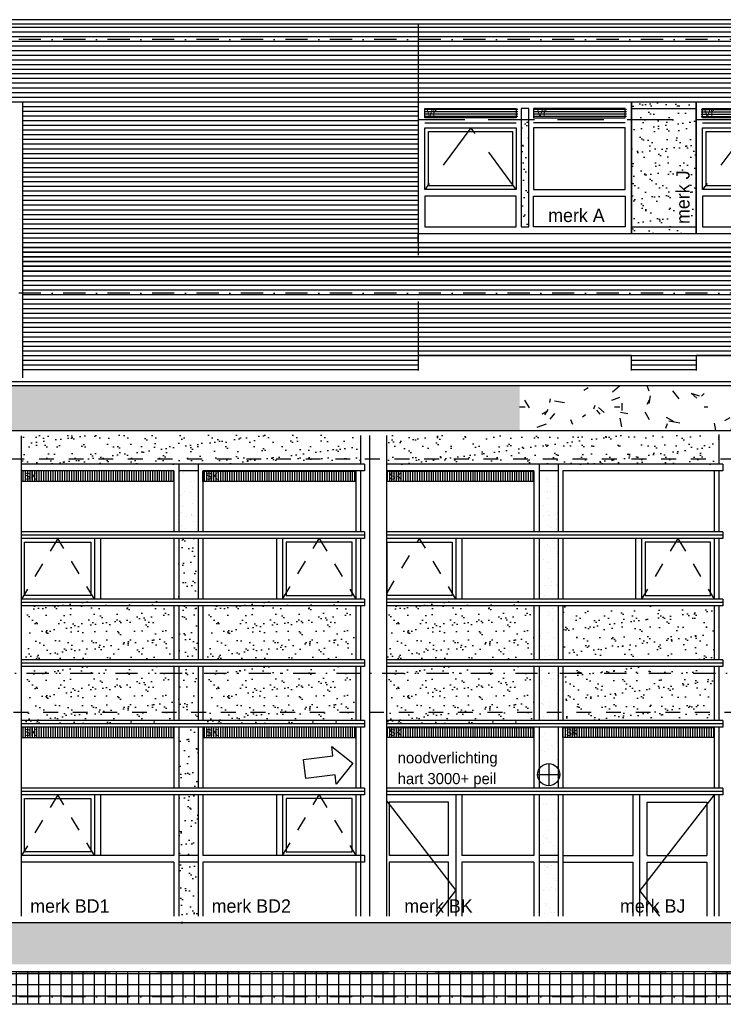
# Model space of a CAD drawing. Extents: x 0 to 140000, y 0 to 84100.
# Tile 35 of 48: x 78192 to 87692, y 44434 to 57722. Entities that reach past the tile are written whole.
import ezdxf
from ezdxf.enums import TextEntityAlignment as Align

# ---------------------------------------------------------------- set-up
doc = ezdxf.new("R2010")
doc.units = 0
doc.header["$LTSCALE"] = 100
doc.header["$MEASUREMENT"] = 0
for name, pattern in [('B0201', [50, 31.25, -6.25, 6.25, -6.25]), ('B0701', [9.375, 6.25, -3.125]), ('B0703', [18.75, 12.5, -6.25]), ('DASHDOTX2', [2, 1, -0.5, 0, -0.5]), ('TEGELS', [4, 2, -2])]:
    doc.linetypes.add(name, pattern=pattern)
for name, color, linetype in [('AA21----_BUITENWAND', 7, 'CONTINUOUS'), ('AA31----_BUITENKOZ', 7, 'CONTINUOUS'), ('AA31----_BUITENKOZIJ', 7, 'CONTINUOUS'), ('AI31----_BUITENKOZ', 7, 'CONTINUOUS'), ('AL$0A---_WIJZIGINGEN', 2, 'CONTINUOUS'), ('AL$7A---_STRAMIEN', 1, 'B0201'), ('AL11----_GRONDWERK', 4, 'CONTINUOUS'), ('AL21----_BUITENWAND', 2, 'CONTINUOUS'), ('AL31----_BUITENKOZ', 7, 'CONTINUOUS'), ('AL32----_BINNENKOZ', 7, 'CONTINUOUS'), ('AT$0A---_WIJZIGINGEN', 7, 'CONTINUOUS'), ('AT$1A---_ALGEMEEN', 7, 'CONTINUOUS'), ('AT$1A---_TEKST', 2, 'CONTINUOUS'), ('DLLATATIE', 3, 'B0703'), ('NOODVERLICHTING', 2, 'CONTINUOUS'), ('VENTILATIE', 1, 'CONTINUOUS'), ('ZONWERING', 4, 'TEGELS')]:
    doc.layers.add(name, color=color, linetype=linetype)
doc.styles.add('00_100', font='B-GBP.shx', dxfattribs={"height": 120})
doc.styles.add('01_100', font='B-GBP.shx', dxfattribs={"height": 180})
doc.styles.add('02_100', font='B-GBP.shx', dxfattribs={"height": 250})
doc.styles.add('03_AT', font='B-GBP')
pattern_1 = [(90, (0, 80.61), (-31.25, 2e-15), [])]
pattern_2 = [(90, (0, 81.66), (-31.25, 2e-15), [])]
pattern_3 = [(0, (1224, 816), (748, 1292), [68, -1139, 51, -493, 102, -1207]), (10, (901, 1513), (457.165, 1616.95), [119, -289, 153, -901, 85, -1122]), (20, (731, 969), (756.3354, 1252.199), [136, -935, 119, -697, 85, -544]), (30, (1224, 867), (-124.492, 1439.627), [85, -561, 68, -833, 51, -1105]), (40, (748, 1241), (191.737, 1226.0987), [68, -748, 51, -476, 136, -867]), (50, (1003, 629), (-454.738, 1335.823), [34, -629, 85, -1037, 102, -527]), (60, (1054, 748), (-563.68, 1267.677), [85, -697, 34, -816, 68, -629]), (70, (867, 544), (-622.723, 1221.659), [51, -323, 102, -544, 68, -748]), (80, (952, 1547), (-1181.87, 933.41), [119, -748, 51, -884, 102, -833]), (90, (1054, 816), (-1496, 629), [102, -527, 68, -1037, 34, -1054]), (100, (782, 1343), (-1405.172, 822.49), [119, -663, 102, -544, 119, -1241]), (110, (663, 374), (-1362.495, 462.916), [136, -442, 68, -901, 102, -986]), (120, (204, 578), (-1624.35, 161.456), [85, -1139, 102, -527, 119, -697]), (130, (578, 204), (-1581.611, 403.841), [51, -374, 68, -731, 136, -952]), (140, (68, 1564), (-1250.049, -193.832), [102, -612, 119, -527, 68, -714]), (150, (1479, 102), (-1160.675, -684.348), [68, -476, 136, -1054, 119, -969]), (160, (357, 1054), (-1348.106, -920.43), [102, -714, 85, -646, 68, -1037]), (170, (459, 646), (-1221.983, -958.365), [153, -561, 102, -765, 136, -748])]

# ---------------------------------------------------------------- blocks, each defined once
blk = doc.blocks.new('AS00S005')
at = {"layer": 'AL$0A---_WIJZIGINGEN'}
blk.add_lwpolyline([(0, 0), (-5.12, -5.12), (-5.12, -2.56), (-13.06, -2.56), (-13.06, 2.56), (-5.12, 2.56), (-5.12, 5.12)], close=True, dxfattribs=at)
at = {"layer": 'AT$0A---_WIJZIGINGEN', "color": 3, "style": '03_AT'}
blk.add_attdef('NUMMER', text='', height=3.5, dxfattribs=at).set_placement((-8.98, -0.06), align=Align.MIDDLE)

msp = doc.modelspace()

# ---------------------------------------------------------------- hatches: boundary and pattern name
at = {"layer": 'AA21----_BUITENWAND'}
h = msp.add_hatch(dxfattribs=at)
h.set_pattern_fill('TEXTURE,_O', color=1, scale=1700, double=1)
h.set_pattern_definition(pattern_3)
h.paths.add_polyline_path([(84940.6, 52779.2), (44628.6, 52779.2), (44628.6, 52173.6), (84940.6, 52173.6)])
at = {"layer": 'AA31----_BUITENKOZ'}
h = msp.add_hatch(dxfattribs=at)
h.set_pattern_fill('AR-SAND', color=1, scale=122, style=0)
h.paths.add_polyline_path([(87324.1, 56610.6), (86454.1, 56610.6), (86454.1, 54836.9), (87324.1, 54836.9)])
h.paths.add_polyline_path([(87280.9, 54919.9), (87280.9, 55909.9), (87010.9, 55909.9), (87010.9, 54919.9)], flags=24)
h = msp.add_hatch(dxfattribs=at)
h.set_pattern_fill('AR-SAND', color=42, scale=122, style=0)
h.set_pattern_definition([(37.5, (30670.28, -27575.22), (-7.6852, 235.0725), [0, -185.44, 0, -207.4, 0, -198.25]), (7.5, (30670.28, -27575.22), (215.9128, 344.3018), [0, -100.04, 0, -167.14, 0, -64.05]), (327.5, (30520.22, -27575.22), (379.9253, 0.6904), [0, -61, 0, -219.6, 0, -286.7]), (317.5, (30520.22, -27575.22), (366.7474, 107.0764), [0, -30.5, 0, -143.96, 0, -164.7])])
h.paths.add_polyline_path([(85064.1, 56416.6), (84964.1, 56416.6), (84964.1, 54903.9), (85064.1, 54903.9)])
h = msp.add_hatch(dxfattribs=at)
h.set_pattern_fill('LINE', color=1, scale=250, angle=90, style=0)
h.set_pattern_definition([(90, (-2449.415, 80.61), (-31.25, 2e-15), [])])
h.paths.add_polyline_path([(78216.9, 51624.3), (78216.9, 51491.3), (80282.7, 51491.3), (80282.7, 51624.3)])
h.paths.add_polyline_path([(78226.9, 51486.3), (78458.3, 51486.3), (78458.3, 51666.3), (78226.9, 51666.3)], flags=9)
h = msp.add_hatch(dxfattribs=at)
h.set_pattern_fill('LINE', color=1, scale=250, angle=90, style=0)
h.set_pattern_definition(pattern_1)
h.paths.add_polyline_path([(80666.3, 51624.3), (80666.3, 51491.3), (82732.1, 51491.3), (82732.1, 51624.3)])
h.paths.add_polyline_path([(80676.3, 51486.3), (80907.7, 51486.3), (80907.7, 51666.3), (80676.3, 51666.3)], flags=9)
h = msp.add_hatch(dxfattribs=at)
h.set_pattern_fill('LINE', color=1, scale=250, angle=90, style=0)
h.set_pattern_definition(pattern_1)
h.paths.add_polyline_path([(85135.9, 51491.3), (85135.9, 51624.3), (83147.4, 51624.3), (83147.4, 51491.3)])
h.paths.add_polyline_path([(83157.4, 51486.3), (83388.8, 51486.3), (83388.8, 51666.3), (83157.4, 51666.3)], flags=9)
h = msp.add_hatch(dxfattribs=at)
h.set_pattern_fill('AR-SAND', color=256, scale=122, style=0)
h.paths.add_polyline_path([(80340, 49901.7), (80600.8, 49901.7), (80600.8, 50721.7), (80340, 50721.7)])
h.paths.add_polyline_path([(80340, 49081.7), (80600.8, 49081.7), (80600.8, 49811.7), (80340, 49811.7)])
h.paths.add_polyline_path([(80600.8, 48991.7), (80340, 48991.7), (80340, 48376.4), (80600.8, 48376.4)])
h.paths.add_polyline_path([(80340, 48262.4), (80600.8, 48262.4), (80600.8, 48376.4), (80340, 48376.4)])
h.paths.add_polyline_path([(80340, 47351.7), (80600.8, 47351.7), (80600.8, 48172.4), (80340, 48172.4)])
h.paths.add_polyline_path([(80600.8, 47261.7), (80340, 47261.7), (80340, 46441.7), (80600.8, 46441.7)])
h = msp.add_hatch(dxfattribs=at)
h.set_pattern_fill('LINE', color=1, scale=250, angle=90, style=0)
h.set_pattern_definition([(90, (-2449.415, -3379.39), (-31.25, 2e-15), [])])
h.paths.add_polyline_path([(78216.9, 48164.3), (78216.9, 48031.3), (80282.7, 48031.3), (80282.7, 48164.3)])
h.paths.add_polyline_path([(78226.9, 48026.3), (78458.3, 48026.3), (78458.3, 48206.3), (78226.9, 48206.3)], flags=9)
h = msp.add_hatch(dxfattribs=at)
h.set_pattern_fill('LINE', color=1, scale=250, angle=90, style=0)
h.set_pattern_definition([(90, (1e-11, -3379.39), (-31.25, 2e-15), [])])
h.paths.add_polyline_path([(80666.3, 48164.3), (80666.3, 48031.3), (82732.1, 48031.3), (82732.1, 48164.3)])
h.paths.add_polyline_path([(80676.3, 48026.3), (80907.7, 48026.3), (80907.7, 48206.3), (80676.3, 48206.3)], flags=9)
h = msp.add_hatch(dxfattribs=at)
h.set_pattern_fill('LINE', color=1, scale=250, angle=90, style=0)
h.set_pattern_definition(pattern_2)
h.paths.add_polyline_path([(85135.9, 48033.1), (85135.9, 48166.1), (83147.4, 48166.1), (83147.4, 48033.1)])
h.paths.add_polyline_path([(83157.4, 48028.1), (83388.8, 48028.1), (83388.8, 48208.1), (83157.4, 48208.1)], flags=9)
h = msp.add_hatch(dxfattribs=at)
h.set_pattern_fill('LINE', color=1, scale=250, angle=90, style=0)
h.set_pattern_definition(pattern_2)
h.paths.add_polyline_path([(85527.2, 48166.1), (85527.2, 48033.1), (87567.8, 48033.1), (87567.8, 48166.1)])
h.paths.add_polyline_path([(85537.2, 48028.1), (85768.7, 48028.1), (85768.7, 48208.1), (85537.2, 48208.1)], flags=9)
h = msp.add_hatch(dxfattribs=at)
h.set_pattern_fill('AR-SAND', color=256, scale=122, style=0)
h.paths.add_polyline_path([(80600.8, 46351.7), (80340, 46351.7), (80340, 45533.6), (80600.8, 45533.6)])
at = {"layer": 'AA31----_BUITENKOZIJ'}
h = msp.add_hatch(dxfattribs=at)
h.set_pattern_fill('TEXTURE,_O', color=1, scale=1700, double=1)
h.set_pattern_definition(pattern_3)
h.paths.add_polyline_path([(84940.6, 52779.2), (84940.6, 52173.6), (97392.3, 52173.6), (97392.3, 45533.6), (97007.8, 45533.6), (97007.8, 44873.6), (97779.3, 44873.6), (97779.3, 52779.2)])
h = msp.add_hatch(dxfattribs=at)
h.set_pattern_fill('AR-SAND', scale=122, style=0)
h.paths.add_polyline_path([(82798.7, 51721.7), (78216.9, 51721.7), (78216.9, 51934.1), (78216.9, 52116.1), (82798.7, 52116.1)])
h = msp.add_hatch(dxfattribs=at)
h.set_pattern_fill('AR-SAND', color=256, scale=122, style=0)
h.paths.add_polyline_path([(87634.4, 51721.7), (83147.4, 51721.7), (83147.4, 51934.1), (83147.4, 52116.1), (87634.4, 52116.1)])
h = msp.add_hatch(dxfattribs=at)
h.set_pattern_fill('AR-SAND', color=256, scale=122, style=0)
h.set_pattern_definition([(37.5, (24418.98, -19562.86), (-7.6852, 235.0725), [0, -185.44, 0, -207.4, 0, -198.25]), (7.5, (24418.98, -19562.86), (215.9128, 344.3018), [0, -100.04, 0, -167.14, 0, -64.05]), (327.5, (24268.92, -19562.86), (379.9253, 0.6904), [0, -61, 0, -219.6, 0, -286.7]), (317.5, (24268.9, -19562.86), (366.7474, 107.0764), [0, -30.5, 0, -143.96, 0, -164.7])])
h.paths.add_polyline_path([(80262.5, 49875.1), (80262.5, 49091.1), (78276.7, 49091.1), (78276.7, 49875.1)])
h = msp.add_hatch(dxfattribs=at)
h.set_pattern_fill('AR-SAND', color=256, scale=122, style=0)
h.set_pattern_definition([(37.5, (26872.36, -19562.86), (-7.6852, 235.0725), [0, -185.44, 0, -207.4, 0, -198.25]), (7.5, (26872.36, -19562.86), (215.9128, 344.3018), [0, -100.04, 0, -167.14, 0, -64.05]), (327.5, (26722.3, -19562.86), (379.9253, 0.6904), [0, -61, 0, -219.6, 0, -286.7]), (317.5, (26722.3, -19562.86), (366.7474, 107.0764), [0, -30.5, 0, -143.96, 0, -164.7])])
h.paths.add_polyline_path([(82715.9, 49875.1), (82715.9, 49091.1), (80730.1, 49091.1), (80730.1, 49875.1)])
h = msp.add_hatch(dxfattribs=at)
h.set_pattern_fill('AR-SAND', color=256, scale=122, style=0)
h.set_pattern_definition([(37.5, (29302.16, -19562.86), (-7.6852, 235.0725), [0, -185.44, 0, -207.4, 0, -198.25]), (7.5, (29302.16, -19562.86), (215.9128, 344.3018), [0, -100.04, 0, -167.14, 0, -64.05]), (327.5, (29152.1, -19562.86), (379.9253, 0.6904), [0, -61, 0, -219.6, 0, -286.7]), (317.5, (29152.1, -19562.86), (366.7474, 107.0764), [0, -30.5, 0, -143.96, 0, -164.7])])
h.paths.add_polyline_path([(85145.7, 49875.1), (85145.7, 49091.1), (83159.9, 49091.1), (83159.9, 49875.1)])
h = msp.add_hatch(dxfattribs=at)
h.set_pattern_fill('AR-SAND', color=256, scale=122, style=0)
h.paths.add_polyline_path([(85527.2, 49811.7), (85527.2, 49081.7), (87567.8, 49081.7), (87567.8, 49811.7)])
h.paths.add_polyline_path([(87567.8, 48903.6), (87567.8, 48991.7), (85527.2, 48991.7), (85527.2, 48903.6)])
h.paths.add_polyline_path([(85527.2, 48903.6), (85527.2, 48376.4), (87567.8, 48376.4), (87567.8, 48903.6)])
h.paths.add_polyline_path([(87567.8, 48262.4), (87567.8, 48376.4), (85527.2, 48376.4), (85527.2, 48262.4)])
h = msp.add_hatch(dxfattribs=at)
h.set_pattern_fill('AR-SAND', color=256, scale=122, style=0)
h.set_pattern_definition([(37.5, (24418.98, -20436.86), (-7.6852, 235.0725), [0, -185.44, 0, -207.4, 0, -198.25]), (7.5, (24418.98, -20436.86), (215.9128, 344.3018), [0, -100.04, 0, -167.14, 0, -64.05]), (327.5, (24268.92, -20436.86), (379.9253, 0.6904), [0, -61, 0, -219.6, 0, -286.7]), (317.5, (24268.9, -20436.86), (366.7474, 107.0764), [0, -30.5, 0, -143.96, 0, -164.7])])
h.paths.add_polyline_path([(80262.5, 49001.1), (80262.5, 48217.1), (78276.7, 48217.1), (78276.7, 49001.1)])
h = msp.add_hatch(dxfattribs=at)
h.set_pattern_fill('AR-SAND', scale=122, style=0)
h.set_pattern_definition([(37.5, (26872.36, -20436.86), (-7.6852, 235.0725), [0, -185.44, 0, -207.4, 0, -198.25]), (7.5, (26872.36, -20436.86), (215.9128, 344.3018), [0, -100.04, 0, -167.14, 0, -64.05]), (327.5, (26722.3, -20436.86), (379.9253, 0.6904), [0, -61, 0, -219.6, 0, -286.7]), (317.5, (26722.3, -20436.86), (366.7474, 107.0764), [0, -30.5, 0, -143.96, 0, -164.7])])
h.paths.add_polyline_path([(82715.9, 49001.1), (82715.9, 48217.1), (80730.1, 48217.1), (80730.1, 49001.1)])
h = msp.add_hatch(dxfattribs=at)
h.set_pattern_fill('AR-SAND', color=256, scale=122, style=0)
h.set_pattern_definition([(37.5, (29302.16, -20436.86), (-7.6852, 235.0725), [0, -185.44, 0, -207.4, 0, -198.25]), (7.5, (29302.16, -20436.86), (215.9128, 344.3018), [0, -100.04, 0, -167.14, 0, -64.05]), (327.5, (29152.1, -20436.86), (379.9253, 0.6904), [0, -61, 0, -219.6, 0, -286.7]), (317.5, (29152.1, -20436.86), (366.7474, 107.0764), [0, -30.5, 0, -143.96, 0, -164.7])])
h.paths.add_polyline_path([(85145.7, 49001.1), (85145.7, 48217.1), (83159.9, 48217.1), (83159.9, 49001.1)])
h = msp.add_hatch(dxfattribs=at)
h.set_pattern_fill('TEXTURE,_O', color=1, scale=1700, double=1)
h.set_pattern_definition([(0, (1224, -580.5), (748, 1292), [68, -1139, 51, -493, 102, -1207]), (10, (901, 116.5), (457.165, 1616.95), [119, -289, 153, -901, 85, -1122]), (20, (731, -427.5), (756.3354, 1252.199), [136, -935, 119, -697, 85, -544]), (30, (1224, -529.5), (-124.492, 1439.627), [85, -561, 68, -833, 51, -1105]), (40, (748, -155.5), (191.737, 1226.0987), [68, -748, 51, -476, 136, -867]), (50, (1003, -767.5), (-454.738, 1335.823), [34, -629, 85, -1037, 102, -527]), (60, (1054, -648.5), (-563.68, 1267.677), [85, -697, 34, -816, 68, -629]), (70, (867, -852.5), (-622.723, 1221.659), [51, -323, 102, -544, 68, -748]), (80, (952, 150.5), (-1181.87, 933.41), [119, -748, 51, -884, 102, -833]), (90, (1054, -580.5), (-1496, 629), [102, -527, 68, -1037, 34, -1054]), (100, (782, -53.5), (-1405.172, 822.49), [119, -663, 102, -544, 119, -1241]), (110, (663, -1022.5), (-1362.495, 462.916), [136, -442, 68, -901, 102, -986]), (120, (204, -818.5), (-1624.35, 161.456), [85, -1139, 102, -527, 119, -697]), (130, (578, -1192.5), (-1581.611, 403.841), [51, -374, 68, -731, 136, -952]), (140, (68, 167.5), (-1250.049, -193.832), [102, -612, 119, -527, 68, -714]), (150, (1479, -1294.5), (-1160.675, -684.348), [68, -476, 136, -1054, 119, -969]), (160, (357, -342.5), (-1348.106, -920.43), [102, -714, 85, -646, 68, -1037]), (170, (459, -750.5), (-1221.983, -958.365), [153, -561, 102, -765, 136, -748])])
h.paths.add_polyline_path([(96140.9, 45533.6), (44994.7, 45533.6), (44994.7, 44973.6), (96140.9, 44973.6)])
h.paths.add_polyline_path([(97092.8, 45533.6), (96140.9, 45533.6), (96140.9, 44973.6), (97092.8, 44973.6)])
h = msp.add_hatch(dxfattribs=at)
h.set_pattern_fill('U,_O', color=42, scale=150, double=1, pattern_type=0)
h.set_pattern_definition([(0, (0, 0), (0, 150), []), (90, (0, 0), (-150, 9e-15), [])])
h.paths.add_polyline_path([(16295.1, 44433.6), (16295.1, 44873.6), (97759.3, 44873.6), (97759.3, 44433.6)])
at = {"layer": 'AL31----_BUITENKOZ'}
h = msp.add_hatch(dxfattribs=at)
h.set_pattern_fill('AR-SAND', color=42, scale=122, style=0)
h.set_pattern_definition([(37.5, (30670.28, -27575.22), (-7.6852, 235.0725), [0, -185.44, 0, -207.4, 0, -198.25]), (7.5, (30670.28, -27575.22), (215.9128, 344.3018), [0, -100.04, 0, -167.14, 0, -64.05]), (327.5, (30520.22, -27575.22), (379.9253, 0.6904), [0, -61, 0, -219.6, 0, -286.7]), (317.5, (30520.22, -27575.22), (366.7474, 107.0764), [0, -30.5, 0, -143.96, 0, -164.7])])
h.paths.add_polyline_path([(85064.1, 56416.6), (84964.1, 56416.6), (84964.1, 54903.9), (85064.1, 54903.9)])
at = {"layer": 'VENTILATIE'}
h = msp.add_hatch(dxfattribs=at)
h.set_pattern_fill('LINE', color=42, scale=250, style=0)
h.set_pattern_definition([(0, (45411.253, -141.415), (0, 31.25), [])])
h.paths.add_polyline_path([(84918.8, 56400), (84918.8, 56527), (83662.8, 56527), (83662.8, 56400)])
h = msp.add_hatch(dxfattribs=at)
h.set_pattern_fill('LINE', color=42, scale=250, style=0)
h.set_pattern_definition([(0, (46879.495, -141.415), (0, 31.25), [])])
h.paths.add_polyline_path([(86387.1, 56400), (86387.1, 56527), (85131.1, 56527), (85131.1, 56400)])
h = msp.add_hatch(dxfattribs=at)
h.set_pattern_fill('LINE', color=42, scale=250, style=0)
h.set_pattern_definition([(0, (49139.495, -146.852), (0, 31.25), [])])
h.paths.add_polyline_path([(88647.1, 56394.5), (88647.1, 56521.5), (87391.1, 56521.5), (87391.1, 56394.5)])

# ---------------------------------------------------------------- linework, layer by layer
at = {"layer": 'AA31----_BUITENKOZIJ'}
for p, q in [((80384.4, 51612), (80384.4, 51612)), ((80406.8, 51591.4), (80406.8, 51591.4)), ((80354.8, 51537.7), (80354.8, 51537.7)), ((80513, 51494.1), (80513, 51494.1)), ((80557.7, 51500.8), (80557.7, 51500.8)), ((85302.1, 51537.1), (85302.1, 51537.1)), ((85324.5, 51495.5), (85324.5, 51495.5)), ((85324.6, 51516.5), (85324.6, 51516.5)), ((80362.5, 51302.6), (80362.5, 51302.6)), ((80396.2, 51332.4), (80396.2, 51332.4)), ((80414.4, 51349.4), (80414.4, 51349.4)), ((80495.3, 51345.5), (80495.3, 51345.5)), ((80519.8, 51423.3), (80519.8, 51423.3)), ((85218.7, 51335.5), (85218.7, 51335.5)), ((85317.8, 51348.6), (85317.8, 51348.6)), ((85353.4, 51358.3), (85353.4, 51358.3)), ((85430.7, 51419.2), (85430.7, 51419.2)), ((80527.4, 51188.2), (80527.4, 51188.2)), ((85207.9, 51180.3), (85207.9, 51180.3)), ((85215.3, 51203.6), (85215.3, 51203.6)), ((85266.7, 51170.8), (85266.7, 51170.8)), ((85332.2, 51260.5), (85332.2, 51260.5)), ((80370.2, 51067.5), (80370.2, 51067.5)), ((80396.3, 51157.9), (80396.3, 51157.9)), ((80508.6, 51031.3), (80508.6, 51031.3)), ((80512.9, 51043.9), (80512.9, 51043.9)), ((80517.7, 51046.7), (80517.7, 51046.7)), ((85314, 51083), (85314, 51083)), ((85331.1, 51034.5), (85331.1, 51034.5)), ((85430.3, 51047.5), (85430.3, 51047.5)), ((85452, 51052.8), (85452, 51052.8)), ((80445.1, 51023), (80445.1, 51023)), ((80535.1, 50953.1), (80535.1, 50953.1)), ((80540.2, 51026.1), (80540.2, 51026.1)), ((85267.6, 51026.1), (85267.6, 51026.1)), ((85313.8, 50898.1), (85313.8, 50898.1)), ((85339.8, 51025.4), (85339.8, 51025.4)), ((85435.5, 50971.8), (85435.5, 50971.8)), ((85458, 50951.2), (85458, 50951.2)), ((80374.8, 50889.1), (80374.8, 50889.1)), ((80377.8, 50832.5), (80377.8, 50832.5)), ((80426.3, 50856.4), (80426.3, 50856.4)), ((85365.3, 50865.3), (85365.3, 50865.3)), ((85214.4, 50703.2), (85214.4, 50703.2)), ((85318.8, 50635.6), (85318.8, 50635.6)), ((85341.3, 50615), (85341.3, 50615)), ((85355.2, 50555.2), (85355.2, 50555.2)), ((85412.4, 50592.6), (85412.4, 50592.6)), ((85447.4, 50517.7), (85447.4, 50517.7)), ((85227.7, 50389.1), (85227.7, 50389.1)), ((85269.1, 50441.1), (85269.1, 50441.1)), ((85326.9, 50402.2), (85326.9, 50402.2)), ((85224.6, 50278.7), (85224.6, 50278.7)), ((85362.9, 50320.2), (85362.9, 50320.2)), ((85330.7, 50181.5), (85330.7, 50181.5)), ((85367.6, 50135.6), (85367.6, 50135.6)), ((85439.4, 50101.1), (85439.4, 50101.1)), ((85229.5, 49980.9), (85229.5, 49980.9)), ((85276.7, 50079.7), (85276.7, 50079.7)), ((85340.2, 50088), (85340.2, 50088)), ((85370.6, 50085.1), (85370.6, 50085.1)), ((85452.1, 50070.2), (85452.1, 50070.2)), ((85213.3, 49964.4), (85213.3, 49964.4)), ((85280.9, 49948.1), (85280.9, 49948.1)), ((85221, 49729.3), (85221, 49729.3)), ((85223.5, 49756.8), (85223.5, 49756.8)), ((85335.4, 49734), (85335.4, 49734)), ((85357.9, 49713.4), (85357.9, 49713.4)), ((85389.2, 49778.6), (85389.2, 49778.6)), ((85452.7, 49787), (85452.7, 49787)), ((85328, 49675.4), (85328, 49675.4)), ((85379.5, 49642.6), (85379.5, 49642.6)), ((85385.9, 49615), (85385.9, 49615)), ((85228.7, 49494.3), (85228.7, 49494.3)), ((85236.8, 49442.7), (85236.8, 49442.7)), ((85336, 49455.7), (85336, 49455.7)), ((85218.8, 49397.8), (85218.8, 49397.8)), ((85241.2, 49377.2), (85241.2, 49377.2)), ((85393.6, 49379.9), (85393.6, 49379.9)), ((85426.6, 49369.9), (85426.6, 49369.9)), ((85236.3, 49259.2), (85236.3, 49259.2)), ((85283.3, 49218.5), (85283.3, 49218.5)), ((85347.4, 49279.9), (85347.4, 49279.9)), ((85285.8, 49133.2), (85285.8, 49133.2)), ((85349.3, 49141.6), (85349.3, 49141.6)), ((85401.3, 49144.8), (85401.3, 49144.8)), ((85448.4, 49154.7), (85448.4, 49154.7)), ((85230.7, 48943.7), (85230.7, 48943.7)), ((85381.8, 48913), (85381.8, 48913)), ((85409, 48909.7), (85409, 48909.7)), ((85232.5, 48810.4), (85232.5, 48810.4)), ((85251.7, 48789), (85251.7, 48789)), ((85352.1, 48832.5), (85352.1, 48832.5)), ((85374.6, 48811.8), (85374.6, 48811.8)), ((85398.2, 48832.2), (85398.2, 48832.2)), ((85461.7, 48840.5), (85461.7, 48840.5)), ((85243.7, 48758.2), (85243.7, 48758.2)), ((85295.1, 48725.4), (85295.1, 48725.4)), ((85416.7, 48674.7), (85416.7, 48674.7)), ((85259.4, 48554), (85259.4, 48554)), ((85345, 48509.3), (85345, 48509.3)), ((85235.4, 48496.2), (85235.4, 48496.2)), ((85245.8, 48496.2), (85245.8, 48496.2)), ((85257.9, 48475.6), (85257.9, 48475.6)), ((85342.2, 48452.7), (85342.2, 48452.7)), ((85364, 48378.4), (85364, 48378.4)), ((85393.7, 48419.9), (85393.7, 48419.9)), ((85424.4, 48439.6), (85424.4, 48439.6)), ((85267.1, 48318.9), (85267.1, 48318.9)), ((85440.8, 48147.2), (85440.8, 48147.2)), ((85247.4, 48042.2), (85247.4, 48042.2)), ((85274.8, 48083.8), (85274.8, 48083.8)), ((85297.5, 47995.8), (85297.5, 47995.8)), ((85241.6, 47863.9), (85241.6, 47863.9)), ((85282.5, 47848.8), (85282.5, 47848.8)), ((85368.8, 47930.9), (85368.8, 47930.9)), ((85391.3, 47910.3), (85391.3, 47910.3)), ((85407.3, 47885.7), (85407.3, 47885.7)), ((85439.7, 47969.4), (85439.7, 47969.4)), ((85210.8, 47808.3), (85210.8, 47808.3)), ((85447.4, 47734.4), (85447.4, 47734.4)), ((85252.1, 47594.7), (85252.1, 47594.7)), ((85274.6, 47574.1), (85274.6, 47574.1)), ((85290.1, 47613.7), (85290.1, 47613.7)), ((85396, 47690.3), (85396, 47690.3)), ((85254.9, 47549.8), (85254.9, 47549.8)), ((85257.9, 47535.5), (85257.9, 47535.5)), ((85309.3, 47502.8), (85309.3, 47502.8)), ((85354.1, 47562.9), (85354.1, 47562.9)), ((85380.7, 47476.8), (85380.7, 47476.8)), ((85455.1, 47499.3), (85455.1, 47499.3)), ((85297.8, 47378.6), (85297.8, 47378.6)), ((85303.9, 47240.4), (85303.9, 47240.4)), ((85356.4, 47230), (85356.4, 47230)), ((85367.4, 47248.7), (85367.4, 47248.7)), ((85407.9, 47197.3), (85407.9, 47197.3)), ((85213.2, 47078.6), (85213.2, 47078.6)), ((85264, 47140.6), (85264, 47140.6)), ((85305.5, 47143.5), (85305.5, 47143.5)), ((85250.6, 46917.5), (85250.6, 46917.5)), ((85385.5, 47029.3), (85385.5, 47029.3)), ((85407.9, 47008.7), (85407.9, 47008.7)), ((85416.3, 46939.3), (85416.3, 46939.3)), ((85455, 46924.5), (85455, 46924.5)), ((85313.2, 46908.5), (85313.2, 46908.5)), ((85268.8, 46693.1), (85268.8, 46693.1)), ((85291.2, 46672.5), (85291.2, 46672.5)), ((85311.7, 46773.1), (85311.7, 46773.1)), ((85320.9, 46673.4), (85320.9, 46673.4)), ((85225, 46585.6), (85225, 46585.6)), ((85263.9, 46603.4), (85263.9, 46603.4)), ((85363.1, 46616.4), (85363.1, 46616.4)), ((85397.4, 46575.3), (85397.4, 46575.3)), ((85410.2, 46467.6), (85410.2, 46467.6)), ((85272.1, 46312.8), (85272.1, 46312.8)), ((85312.9, 46293.9), (85312.9, 46293.9)), ((85323.5, 46280.1), (85323.5, 46280.1)), ((85376.4, 46302.3), (85376.4, 46302.3)), ((85280.7, 46239.1), (85280.7, 46239.1)), ((85336.3, 46203.2), (85336.3, 46203.2)), ((85402.1, 46127.8), (85402.1, 46127.8)), ((85370.6, 46007.3), (85370.6, 46007.3)), ((85424.6, 46107.2), (85424.6, 46107.2)), ((85425.4, 45992.9), (85425.4, 45992.9)), ((85227.4, 45855.9), (85227.4, 45855.9)), ((85259.7, 45971.1), (85259.7, 45971.1)), ((85343.9, 45968.2), (85343.9, 45968.2)), ((85422.1, 45974.6), (85422.1, 45974.6)), ((85285.4, 45791.6), (85285.4, 45791.6)), ((85307.9, 45771), (85307.9, 45771)), ((85351.6, 45733.1), (85351.6, 45733.1)), ((85209.5, 45648.6), (85209.5, 45648.6)), ((85273, 45656.9), (85273, 45656.9)), ((85372.2, 45670), (85372.2, 45670)), ((85414.1, 45673.7), (85414.1, 45673.7)), ((85325.9, 45550.4), (85325.9, 45550.4))]:
    msp.add_line(p, q, dxfattribs=at)
at = {"layer": 'AI31----_BUITENKOZ', "linetype": 'CONTINUOUS'}
for p, q in [((80340, 51721.7), (78216.9, 51721.7)), ((80340, 51721.7), (80340, 50811.7)), ((80600.8, 51721.7), (80340, 51721.7)), ((82848.7, 51721.7), (80600.8, 51721.7)), ((80600.8, 51721.7), (80600.8, 50811.7)), ((85206, 51721.7), (83147.4, 51721.7)), ((85206, 51721.7), (85206, 50811.7)), ((85463.6, 51721.7), (85206, 51721.7)), ((87684.4, 51721.7), (85463.6, 51721.7)), ((85463.6, 51721.7), (85463.6, 50811.7)), ((80272.5, 51631.7), (78216.9, 51631.7)), ((80272.5, 51631.7), (80272.5, 50811.7)), ((80600.8, 51631.7), (80340, 51631.7)), ((82848.7, 51631.7), (80666.3, 51631.7)), ((80666.3, 51631.7), (80666.3, 50811.7)), ((82732.1, 51631.7), (82732.1, 50811.7)), ((85135.9, 51631.7), (83147.4, 51631.7)), ((85135.9, 51631.7), (85135.9, 50811.7)), ((85463.6, 51631.7), (85206, 51631.7)), ((87684.4, 51631.7), (85527.2, 51631.7)), ((85527.2, 51631.7), (85527.2, 50811.7)), ((87567.8, 51631.7), (87567.8, 50811.7)), ((80272.5, 50721.7), (80272.5, 49901.7)), ((80340, 50721.7), (80340, 49901.7)), ((80600.8, 50721.7), (80600.8, 49901.7)), ((80666.3, 50721.7), (80666.3, 49901.7)), ((82732.1, 50721.7), (82732.1, 49901.7)), ((85135.9, 50721.7), (85135.9, 49901.7)), ((85206, 50721.7), (85206, 49901.7)), ((85463.6, 50721.7), (85463.6, 49901.7)), ((85527.2, 50721.7), (85527.2, 49901.7)), ((87567.8, 50721.7), (87567.8, 49901.7)), ((80272.5, 49811.7), (80272.5, 49081.7)), ((80340, 49811.7), (80340, 49081.7)), ((80600.8, 49811.7), (80600.8, 49081.7)), ((80666.3, 49811.7), (80666.3, 49081.7)), ((82732.1, 49811.7), (82732.1, 49081.7)), ((85135.9, 49811.7), (85135.9, 49081.7)), ((85206, 49811.7), (85206, 49081.7)), ((85463.6, 49811.7), (85463.6, 49081.7)), ((85527.2, 49811.7), (85527.2, 49081.7)), ((87567.8, 49811.7), (87567.8, 49081.7)), ((80272.5, 48991.7), (80272.5, 48262.4)), ((80340, 48991.7), (80340, 48262.4)), ((80600.8, 48991.7), (80600.8, 48262.4)), ((80666.3, 48991.7), (80666.3, 48262.4)), ((82732.1, 48991.7), (82732.1, 48262.4)), ((85135.9, 48991.7), (85135.9, 48262.4)), ((85206, 48991.7), (85206, 48262.4)), ((85463.6, 48991.7), (85463.6, 48262.4)), ((85527.2, 48991.7), (85527.2, 48262.4)), ((87567.8, 48991.7), (87567.8, 48262.4)), ((80272.5, 48172.4), (80272.5, 47351.7)), ((80340, 48172.4), (80340, 47351.7)), ((80600.8, 48172.4), (80600.8, 47351.7)), ((80666.3, 48172.4), (80666.3, 47351.7)), ((82732.1, 48172.4), (82732.1, 47351.7)), ((85135.9, 48172.4), (85135.9, 47351.7)), ((85206, 48172.4), (85206, 47351.7)), ((85463.6, 48172.4), (85463.6, 47351.7)), ((85527.2, 48172.4), (85527.2, 47351.7)), ((87567.8, 48172.4), (87567.8, 47351.7)), ((80272.5, 47261.7), (80272.5, 46441.7)), ((80340, 47261.7), (80340, 45625.1)), ((80600.8, 47261.7), (80600.8, 45625.1)), ((80666.3, 47261.7), (80666.3, 46441.7)), ((82732.1, 47261.7), (82732.1, 46441.7)), ((85135.9, 47261.7), (85135.9, 46441.7)), ((85206, 47261.7), (85206, 45625.1)), ((85463.6, 47261.7), (85463.6, 45625.1)), ((85527.2, 47261.7), (85527.2, 45625.1)), ((85527.2, 47261.7), (85527.2, 45625.1)), ((87567.8, 47261.7), (87567.8, 45625.1)), ((83179.1, 47161.7), (83179.1, 46441.7)), ((83982, 47161.7), (83179.1, 47161.7)), ((86664.8, 47161.7), (87467.8, 47161.7)), ((87467.8, 47161.7), (87467.8, 46441.7)), ((80272.5, 46441.7), (78216.9, 46441.7)), ((80600.8, 46441.7), (80340, 46441.7)), ((82848.7, 46441.7), (80666.3, 46441.7)), ((83982, 46441.7), (83179.1, 46441.7)), ((85135.9, 46441.7), (84162, 46441.7)), ((85463.6, 46441.7), (85206, 46441.7)), ((85527.2, 46441.6), (86476.8, 46441.6)), ((86664.8, 46441.7), (87467.8, 46441.7)), ((80272.5, 46351.7), (78216.9, 46351.7)), ((80272.5, 46351.7), (80272.5, 45625.1)), ((80600.8, 46351.7), (80340, 46351.7)), ((82848.7, 46351.7), (80666.3, 46351.7)), ((80666.3, 46351.7), (80666.3, 45625.1)), ((82732.1, 46351.7), (82732.1, 45625.1)), ((83179.1, 46351.7), (83179.1, 45625.1)), ((83982, 46351.7), (83179.1, 46351.7)), ((85135.9, 46351.7), (84162, 46351.7)), ((85135.9, 46351.7), (85135.9, 45625.1)), ((85463.6, 46351.7), (85206, 46351.7)), ((85527.2, 46351.6), (86476.8, 46351.6)), ((86664.8, 46351.7), (87467.8, 46351.7)), ((87467.8, 46351.7), (87467.8, 45625.1))]:
    msp.add_line(p, q, dxfattribs=at)
at = {"layer": 'AI31----_BUITENKOZ', "color": 3, "linetype": 'CONTINUOUS'}
for p, q in [((80600.8, 50811.7), (78216.9, 50811.7)), ((82848.7, 50811.7), (80600.8, 50811.7)), ((82848.7, 50811.7), (82848.7, 50721.7)), ((85463.6, 50811.7), (83147.4, 50811.7)), ((87684.4, 50811.7), (85463.6, 50811.7)), ((87684.4, 50811.7), (87684.4, 50721.7)), ((80600.8, 50721.7), (78216.9, 50721.7)), ((82848.7, 50721.7), (80600.8, 50721.7)), ((85463.6, 50721.7), (83147.4, 50721.7)), ((87684.4, 50721.7), (85463.6, 50721.7)), ((80600.8, 49901.7), (78216.9, 49901.7)), ((82848.7, 49901.7), (80600.8, 49901.7)), ((82848.7, 49901.7), (82848.7, 49811.7)), ((85463.6, 49901.7), (83147.4, 49901.7)), ((87684.4, 49901.7), (85463.6, 49901.7)), ((87684.4, 49901.7), (87684.4, 49811.7)), ((80600.8, 49811.7), (78216.9, 49811.7)), ((82848.7, 49811.7), (80600.8, 49811.7)), ((85463.6, 49811.7), (83147.4, 49811.7)), ((87684.4, 49811.7), (85463.6, 49811.7)), ((82848.7, 49081.7), (82848.7, 48991.7)), ((85463.6, 49081.7), (83147.4, 49081.7)), ((87684.4, 49081.7), (85463.6, 49081.7)), ((87684.4, 49081.7), (87684.4, 48991.7)), ((80600.8, 48262.4), (78216.9, 48262.4)), ((82848.7, 48262.4), (80600.8, 48262.4)), ((82848.7, 48262.4), (82848.7, 48172.4)), ((85463.6, 48262.4), (83147.4, 48262.4)), ((87684.4, 48262.4), (85463.6, 48262.4)), ((87684.4, 48262.4), (87684.4, 48172.4)), ((80600.8, 48172.4), (78216.9, 48172.4)), ((82848.7, 48172.4), (80600.8, 48172.4)), ((85463.6, 48172.4), (83147.4, 48172.4)), ((87684.4, 48172.4), (85463.6, 48172.4)), ((80600.8, 47351.7), (78216.9, 47351.7)), ((82848.7, 47351.7), (80600.8, 47351.7)), ((82848.7, 47351.7), (82848.7, 47261.7)), ((85463.6, 47351.7), (83147.4, 47351.7)), ((87684.4, 47351.7), (85463.6, 47351.7)), ((87684.4, 47351.7), (87684.4, 47261.7)), ((80600.8, 47261.7), (78216.9, 47261.7)), ((82848.7, 47261.7), (80600.8, 47261.7)), ((85463.6, 47261.7), (83147.4, 47261.7)), ((87684.4, 47261.7), (85463.6, 47261.7))]:
    msp.add_line(p, q, dxfattribs=at)
at = {"layer": 'AI31----_BUITENKOZ', "color": 3}
for p, q in [((80600.8, 49081.7), (78216.9, 49081.7)), ((82848.7, 49081.7), (80600.8, 49081.7)), ((80600.8, 48991.7), (78216.9, 48991.7)), ((82848.7, 48991.7), (80600.8, 48991.7)), ((85463.6, 48991.7), (83147.4, 48991.7)), ((87684.4, 48991.7), (85463.6, 48991.7))]:
    msp.add_line(p, q, dxfattribs=at)
at = {"layer": 'AL$7A---_STRAMIEN', "color": 1, "linetype": 'DASHDOTX2', "ltscale": 3}
for p, q in [((130687.3, 57453.6), (9272.8, 57453.6)), ((130687.3, 54033.6), (9272.8, 54033.6)), ((9272.8, 48903.6), (97092.8, 48903.6)), ((130687.3, 44533.6), (9272.8, 44533.6))]:
    msp.add_line(p, q, dxfattribs=at)
at = {"layer": 'AL11----_GRONDWERK'}
msp.add_line((139000, 44433.6), (1000, 44433.6), dxfattribs=at)
at = {"layer": 'AL21----_BUITENWAND'}
for p, q in [((103633.3, 57722.3), (11539.1, 57722.3)), ((11539.1, 57667.8), (103633.3, 57667.8)), ((97809.3, 52833.6), (16245.1, 52833.6)), ((97809.3, 52779.2), (16245.1, 52779.2)), ((78216.9, 45625.1), (78216.9, 52103.9)), ((82798.7, 51721.7), (82798.7, 52110)), ((82917.5, 45625.1), (82917.5, 52110)), ((83147.4, 45625.1), (83147.4, 52110)), ((87634.4, 51721.7), (87634.4, 52122.2)), ((82798.7, 50811.7), (82798.7, 51631.7)), ((87634.4, 50811.7), (87634.4, 51631.7)), ((82798.7, 49901.7), (82798.7, 50721.7)), ((87634.4, 49901.7), (87634.4, 50721.7)), ((82798.7, 49081.7), (82798.7, 49811.7)), ((87634.4, 49081.7), (87634.4, 49811.7)), ((82798.7, 48262.4), (82798.7, 48991.7)), ((87634.4, 48262.4), (87634.4, 48991.7)), ((82798.7, 47351.7), (82798.7, 48172.4)), ((87634.4, 47351.7), (87634.4, 48172.4)), ((82798.7, 45625.1), (82798.7, 47261.7)), ((87634.4, 45625.1), (87634.4, 47261.7)), ((87634.4, 45625.1), (87634.4, 47261.7))]:
    msp.add_line(p, q, dxfattribs=at)
at = {"layer": 'AL21----_BUITENWAND', "color": 42}
for p, q in [((11569.1, 57623.6), (103554.9, 57623.6)), ((11569.1, 57560.3), (103554.9, 57560.3)), ((11569.1, 57496.9), (103554.9, 57496.9)), ((11569.1, 57433.6), (103554.9, 57433.6)), ((11569.1, 57370.3), (103554.9, 57370.3)), ((11569.1, 57306.9), (103554.9, 57306.9)), ((11569.1, 57243.6), (103554.9, 57243.6)), ((11569.1, 57180.3), (103554.9, 57180.3)), ((11569.1, 57116.9), (103554.9, 57116.9)), ((11569.1, 57053.6), (103554.9, 57053.6)), ((103554.9, 56990.3), (11569.1, 56990.3)), ((103554.9, 56926.9), (11569.1, 56926.9)), ((103554.9, 56863.6), (11569.1, 56863.6)), ((103554.9, 56800.3), (11569.1, 56800.3)), ((103554.9, 56736.9), (11569.1, 56736.9)), ((103554.9, 56673.6), (11569.1, 56673.6)), ((103554.9, 56610.3), (11569.1, 56610.3)), ((83574.1, 56546.9), (78234.1, 56546.9)), ((83574.1, 56483.6), (78234.1, 56483.6)), ((83574.1, 56420.3), (78234.1, 56420.3)), ((83574.1, 56356.9), (78234.1, 56356.9)), ((83574.1, 56293.6), (78234.1, 56293.6)), ((83574.1, 56230.3), (78234.1, 56230.3)), ((83574.1, 56166.9), (78234.1, 56166.9)), ((83574.1, 56103.6), (78234.1, 56103.6)), ((83574.1, 56040.3), (78234.1, 56040.3)), ((83574.1, 55976.9), (78234.1, 55976.9)), ((83574.1, 55913.6), (78234.1, 55913.6)), ((83574.1, 55850.3), (78234.1, 55850.3)), ((83574.1, 55786.9), (78234.1, 55786.9)), ((83574.1, 55723.6), (78234.1, 55723.6)), ((83574.1, 55660.3), (78234.1, 55660.3)), ((83574.1, 55596.9), (78234.1, 55596.9)), ((83574.1, 55533.6), (78234.1, 55533.6)), ((83574.1, 55470.3), (78234.1, 55470.3)), ((83574.1, 55406.9), (78234.1, 55406.9)), ((83574.1, 55343.6), (78234.1, 55343.6)), ((83574.1, 55280.3), (78234.1, 55280.3)), ((83574.1, 55216.9), (78234.1, 55216.9)), ((83574.1, 55153.6), (78234.1, 55153.6)), ((83574.1, 55090.3), (78234.1, 55090.3)), ((83574.1, 55026.9), (78234.1, 55026.9)), ((83574.1, 54963.6), (78234.1, 54963.6)), ((83574.1, 54900.3), (78234.1, 54900.3)), ((83574.1, 54836.9), (78234.1, 54836.9)), ((83574.1, 54773.6), (78234.1, 54773.6)), ((103554.9, 54710.3), (78234.1, 54710.3)), ((103554.9, 54646.9), (78234.1, 54646.9)), ((78234.1, 54646.9), (94709.1, 54646.9)), ((103554.9, 54583.6), (78234.1, 54583.6)), ((78234.1, 54583.6), (94709.1, 54583.6)), ((103554.9, 54520.3), (78234.1, 54520.3)), ((78234.1, 54520.3), (94709.1, 54520.3)), ((103554.9, 54456.9), (78234.1, 54456.9)), ((78234.1, 54456.9), (94709.1, 54456.9)), ((103554.9, 54393.6), (78234.1, 54393.6)), ((78234.1, 54393.6), (94709.1, 54393.6)), ((79732.3, 54330.3), (78234.1, 54330.3)), ((78234.1, 54330.3), (94709.1, 54330.3)), ((78234.1, 54266.9), (103554.9, 54266.9)), ((103554.9, 54330.3), (78954.1, 54330.3)), ((78234.1, 54203.6), (103554.9, 54203.6)), ((78234.1, 54140.3), (103554.9, 54140.3)), ((78235, 54013.6), (103554.9, 54013.6)), ((78242.4, 54076.9), (103554.9, 54076.9)), ((78234.1, 53950.3), (103554.9, 53950.3)), ((78234.1, 53886.9), (103554.9, 53886.9)), ((78234.1, 53823.6), (103554.9, 53823.6)), ((78234.1, 53760.3), (103554.9, 53760.3)), ((78234.1, 53696.9), (103554.9, 53696.9)), ((78234.1, 53633.6), (103554.9, 53633.6)), ((78234.1, 53570.3), (103554.9, 53570.3)), ((78234.1, 53506.9), (103554.9, 53506.9)), ((78234.1, 53443.6), (103554.9, 53443.6)), ((78234.1, 53380.3), (103554.9, 53380.3)), ((78234.1, 53316.9), (103554.9, 53316.9)), ((78234.1, 53253.6), (103554.9, 53253.6)), ((78234.1, 53190.3), (103554.9, 53190.3)), ((78234.1, 53126.9), (83574.1, 53126.9)), ((78234.1, 53063.6), (83574.1, 53063.6)), ((86454.1, 53126.9), (87324.1, 53126.9)), ((86454.1, 53063.6), (87324.1, 53063.6)), ((78234.1, 53000.3), (83574.1, 53000.3)), ((86454.1, 53000.3), (87324.1, 53000.3))]:
    msp.add_line(p, q, dxfattribs=at)
at = {"layer": 'AL21----_BUITENWAND', "color": 3}
for p, q in [((97392.3, 52173.6), (37381, 52173.6)), ((97392.3, 45533.6), (37381, 45533.6)), ((97779.3, 44873.6), (16275.1, 44873.6))]:
    msp.add_line(p, q, dxfattribs=at)
at = {"layer": 'AL21----_BUITENWAND', "color": 42}
msp.add_lwpolyline([(83574.1, 54836.9), (93954.1, 54836.9), (93954.1, 54710.3), (83574.1, 54710.3)], close=True, dxfattribs=at)
at = {"layer": 'AL31----_BUITENKOZ', "color": 42}
for p, q in [((78234.1, 56610.3), (76794.1, 56610.3)), ((78234.1, 52890.4), (78234.1, 56610.3)), ((86454.1, 56522.6), (87324.1, 56522.6)), ((83662.1, 56328.6), (84897.1, 56328.6)), ((86366.1, 56328.6), (85131.1, 56328.6)), ((87412.1, 56328.6), (88647.1, 56328.6)), ((86454.1, 54924.9), (87324.1, 54924.9)), ((83574.1, 54836.9), (83574.1, 54836.9)), ((86454.1, 54836.9), (86454.1, 54836.9)), ((86454.1, 54836.9), (86454.1, 54836.9)), ((87324.1, 54836.9), (87324.1, 54836.9))]:
    msp.add_line(p, q, dxfattribs=at)
at = {"layer": 'AL31----_BUITENKOZ', "color": 42, "linetype": 'B0701'}
for p, q in [((84283.6, 56261.6), (83662.1, 55429.9)), ((84897.1, 55429.9), (84283.6, 56261.6)), ((88033.6, 56261.6), (87412.1, 55429.9))]:
    msp.add_line(p, q, dxfattribs=at)
at = {"layer": 'AL31----_BUITENKOZ'}
for p, q in [((82848.7, 51721.7), (82848.7, 51631.7)), ((87684.4, 51721.7), (87684.4, 51631.7)), ((82848.7, 50766.7), (78216.9, 50766.7)), ((87684.4, 50766.7), (83147.4, 50766.7)), ((79201.7, 50721.7), (79201.7, 49901.7)), ((79281.7, 50721.7), (79281.7, 49901.7)), ((81659.2, 50721.7), (81659.2, 49901.7)), ((81739.2, 50721.7), (81739.2, 49901.7)), ((84082, 50721.7), (84082, 49901.4)), ((84162, 50721.7), (84162, 49901.4)), ((86507.5, 50721.7), (86507.5, 49901.7)), ((86587.5, 50721.7), (86587.5, 49901.7)), ((82848.7, 49856.7), (78216.9, 49856.7)), ((87684.4, 49856.7), (83147.4, 49856.7)), ((82848.7, 49036.7), (78216.9, 49036.7)), ((87684.4, 49036.7), (83147.4, 49036.7)), ((82848.7, 48217.4), (78216.9, 48217.4)), ((87684.4, 48217.4), (83147.4, 48217.4)), ((82848.7, 47306.7), (78216.9, 47306.7)), ((79201.7, 47261.7), (79201.7, 46441.7)), ((79281.7, 47261.7), (79281.7, 46441.7)), ((81659.2, 47261.7), (81659.2, 46441.7)), ((81739.2, 47261.7), (81739.2, 46441.7)), ((87684.4, 47306.7), (83147.4, 47306.7)), ((84082, 47261.7), (84082, 45625.1)), ((84162, 47261.7), (84162, 46441.4)), ((86476.8, 46441.6), (86476.8, 47261.7)), ((86564.8, 45625.1), (86564.8, 47261.7)), ((83982, 46441.7), (83982, 47161.7)), ((86664.8, 46441.7), (86664.8, 47161.7)), ((82848.7, 46441.7), (82848.7, 46351.7)), ((83982, 45625.1), (83982, 46351.7)), ((84162, 46351.7), (84162, 45625.1)), ((86476.8, 45625.1), (86476.8, 46351.6)), ((86664.8, 45625.1), (86664.8, 46351.7))]:
    msp.add_line(p, q, dxfattribs=at)
at = {"layer": 'AL31----_BUITENKOZ', "color": 1, "linetype": 'TEGELS'}
for p, q in [((78705.2, 50721.7), (78216.9, 49901.7)), ((79201.7, 49901.7), (78705.2, 50721.7)), ((81739.2, 49901.7), (82235.7, 50721.7)), ((82235.7, 50721.7), (82732.1, 49901.7)), ((83147.4, 49977.7), (83591.9, 50721.7)), ((84082, 49901.4), (83591.9, 50721.7)), ((87077.6, 50721.7), (86587.5, 49901.7)), ((87077.6, 50721.7), (87567.8, 49901.7)), ((78705.2, 47261.7), (78216.9, 46441.7)), ((79201.7, 46441.7), (78705.2, 47261.7)), ((81739.2, 46441.7), (82235.7, 47261.7)), ((82235.7, 47261.7), (82732.1, 46441.7))]:
    msp.add_line(p, q, dxfattribs=at)
at = {"layer": 'AL31----_BUITENKOZ', "color": 1}
for p, q in [((79151.7, 50671.7), (79151.7, 49951.7)), ((81789.2, 50671.7), (81789.2, 49951.7)), ((84032, 50671.7), (84032, 49951.7)), ((86637.5, 50671.7), (86637.5, 49951.7)), ((79151.7, 47211.7), (79151.7, 46491.7)), ((81789.2, 47211.7), (81789.2, 46491.7)), ((87567.8, 47261.7), (86564.8, 45970.4)), ((83147.4, 47173.7), (84082, 45970.4)), ((83813.8, 45625.1), (84082, 45970.4)), ((86833, 45625.1), (86564.8, 45970.4))]:
    msp.add_line(p, q, dxfattribs=at)
at = {"layer": 'AL31----_BUITENKOZ', "color": 42}
for points in [[(86454.1, 54836.9), (86454.1, 56610.6), (83574.1, 56610.6), (83574.1, 56610.6), (83574.1, 54836.9)], [(86454.1, 54836.9), (87324.1, 54836.9), (87324.1, 56610.6), (86454.1, 56610.6)], [(90204.1, 54836.9), (90204.1, 56610.6), (87324.1, 56610.6), (87324.1, 56610.6), (87324.1, 54836.9)], [(83662.1, 56395.6), (83662.1, 56522.6), (84897.1, 56522.6), (84897.1, 56395.6)], [(85064.1, 56522.6), (84964.1, 56522.6), (84964.1, 54924.9), (85064.1, 54924.9)], [(86366.1, 56395.6), (86366.1, 56522.6), (85131.1, 56522.6), (85131.1, 56395.6)], [(87412.1, 56395.6), (87412.1, 56522.6), (88647.1, 56522.6), (88647.1, 56395.6)], [(83662.1, 55429.9), (83662.1, 56261.6), (84897.1, 56261.6), (84897.1, 55429.9)], [(83712.1, 55479.9), (83712.1, 56211.6), (84847.1, 56211.6), (84847.1, 55479.9)], [(86366.1, 55429.9), (86366.1, 56261.6), (85131.1, 56261.6), (85131.1, 55429.9)], [(87412.1, 55429.9), (87412.1, 56261.6), (88647.1, 56261.6), (88647.1, 55429.9)], [(87462.1, 55479.9), (87462.1, 56211.6), (88597.1, 56211.6), (88597.1, 55479.9)], [(83662.1, 55341.9), (83662.1, 54924.9), (84897.1, 54924.9), (84897.1, 55341.9)], [(86366.1, 55341.9), (86366.1, 54924.9), (85131.1, 54924.9), (85131.1, 55341.9)], [(87412.1, 55341.9), (87412.1, 54924.9), (88647.1, 54924.9), (88647.1, 55341.9)]]:
    msp.add_lwpolyline(points, close=True, dxfattribs=at)
for points in [[(86454.1, 52986.3), (86454.1, 53190.3), (83574.1, 53190.3), (83574.1, 53190.3), (83574.1, 52986.3)], [(90204.1, 52986.3), (90204.1, 53190.3), (87324.1, 53190.3), (87324.1, 53190.3), (87324.1, 52986.3)]]:
    msp.add_lwpolyline(points, dxfattribs=at)
at = {"layer": 'AL31----_BUITENKOZ', "color": 1}
for points in [[(79151.7, 49951.7), (78258.7, 49951.7), (78258.7, 50671.7), (79151.7, 50671.7)], [(81789.2, 49951.7), (82682.1, 49951.7), (82682.1, 50671.7), (81789.2, 50671.7)], [(84032, 49951.7), (83151.8, 49951.7), (83151.8, 50671.7), (84032, 50671.7)], [(86637.5, 49951.7), (87517.8, 49951.7), (87517.8, 50671.7), (86637.5, 50671.7)], [(79151.7, 46491.7), (78258.7, 46491.7), (78258.7, 47211.7), (79151.7, 47211.7)], [(81789.2, 46491.7), (82682.1, 46491.7), (82682.1, 47211.7), (81789.2, 47211.7)]]:
    msp.add_lwpolyline(points, dxfattribs=at)
at = {"layer": 'AL32----_BINNENKOZ'}
for p, q in [((80666.3, 51491.3), (80666.3, 51624.3)), ((82732.1, 51624.3), (80666.3, 51624.3)), ((82732.1, 51491.3), (82732.1, 51624.3)), ((83147.4, 51491.3), (83147.4, 51624.3)), ((85135.9, 51624.3), (83147.4, 51624.3)), ((85135.9, 51491.3), (85135.9, 51624.3)), ((80282.7, 51491.3), (78216.9, 51491.3)), ((82732.1, 51491.3), (80666.3, 51491.3)), ((85135.9, 51491.3), (83147.4, 51491.3)), ((83147.4, 48033.1), (83147.4, 48166.1)), ((85135.9, 48166.1), (83147.4, 48166.1)), ((85135.9, 48033.1), (85135.9, 48166.1)), ((85527.2, 48033.1), (85527.2, 48166.1)), ((87567.8, 48166.1), (85527.2, 48166.1)), ((87567.8, 48033.1), (87567.8, 48166.1)), ((80282.7, 48031.3), (78216.9, 48031.3)), ((82732.1, 48031.3), (80666.3, 48031.3)), ((85135.9, 48033.1), (83147.4, 48033.1)), ((87567.8, 48033.1), (85527.2, 48033.1))]:
    msp.add_line(p, q, dxfattribs=at)
at = {"layer": 'DLLATATIE'}
msp.add_line((83574.1, 57667.8), (83574.1, 52986.3), dxfattribs=at)
msp.add_lwpolyline([(16295.1, 44433.6), (16295.1, 44873.6), (97759.3, 44873.6), (97759.3, 44433.6)], close=True, dxfattribs=at)
at = {"layer": 'NOODVERLICHTING'}
for p, q in [((85334.8, 47683.6), (85334.8, 47383.6)), ((85184.8, 47533.6), (85484.8, 47533.6))]:
    msp.add_line(p, q, dxfattribs=at)
msp.add_circle((85334.8, 47533.6), 150, dxfattribs=at)
at = {"layer": 'ZONWERING', "color": 2, "linetype": 'B0701'}
msp.add_line((83579.3, 56376.2), (93954.1, 56376.2), dxfattribs=at)
at = {"layer": 'ZONWERING'}
for p, q in [((39254, 51793.5), (96735.6, 51793.5)), ((39309.4, 48376.4), (96735.6, 48376.4))]:
    msp.add_line(p, q, dxfattribs=at)

# ---------------------------------------------------------------- block references
at = {"layer": 'AT$0A---_WIJZIGINGEN'}
ref = msp.add_blockref('AS00S005', (82689.5, 47689.9), dxfattribs=dict(at, xscale=50, yscale=50, zscale=50, rotation=6.988512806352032))
ref.add_attrib('NUMMER', 'C', dxfattribs={"color": 3, "height": 3.5, "rotation": 6.98851, "style": '03_AT'}).set_placement((82244.1, 47632.1), align=Align.MIDDLE)

# ---------------------------------------------------------------- texts
at = {"layer": 'AT$1A---_ALGEMEEN', "color": 2}
for s, height, style, p in [('vr', 120, '00_100', (83686.8, 56410.4)), ('vr', 120, '00_100', (85176.8, 56415.9)), ('vr', 120, '00_100', (87436.8, 56410.4)), ('sk', 120, '00_100', (78256.9, 51516.3)), ('sk', 120, '00_100', (80706.3, 51516.3)), ('sk', 120, '00_100', (83187.4, 51516.3)), ('sk', 120, '00_100', (78256.9, 48056.3)), ('sk', 120, '00_100', (80706.3, 48056.3)), ('sk', 120, '00_100', (83187.4, 48058.1)), ('sk', 120, '00_100', (85567.2, 48058.1)), ('noodverlichting', 150, '02_100', (83295.5, 47685.6)), ('hart 3000+ peil', 150, '02_100', (83295.5, 47404.9))]:
    msp.add_text(s, height=height, dxfattribs=dict(at, style=style)).set_placement(p)
at = {"layer": 'AT$1A---_TEKST', "color": 1, "style": '01_100'}
msp.add_text('merk J', height=180, rotation=90, dxfattribs=at).set_placement((87235.9, 54964.9))
for s, p in [('merk A', (85327.7, 54991.3)), ('merk BD1', (78334.5, 45670.2)), ('merk BD2', (80783.9, 45670.2)), ('merk BK', (83384.7, 45670.2)), ('merk BJ', (86296.8, 45670.2))]:
    msp.add_text(s, height=180, dxfattribs=at).set_placement(p)

doc.saveas('drawing.dxf')
